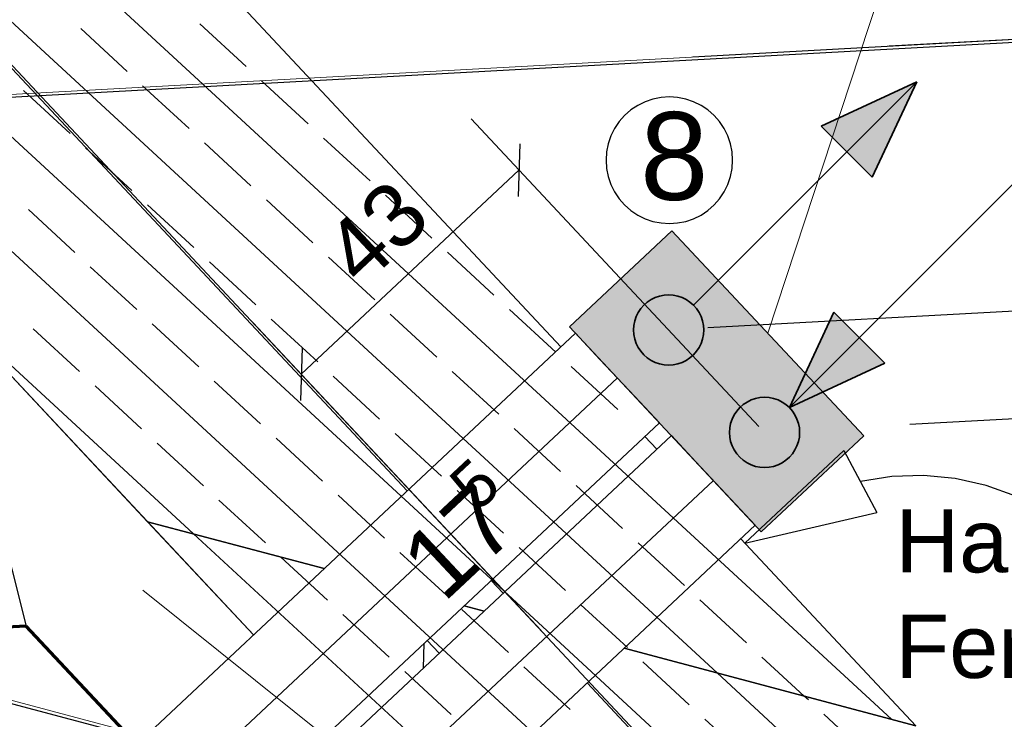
# Model space of a CAD drawing. Extents: x -779 to 790, y -208 to 633.
# Tile 41 of 232: x -172 to -144, y -30 to -11. Entities that reach past the tile are written whole.
import ezdxf
from ezdxf.lldxf.tags import DXFTag

# ---------------------------------------------------------------- set-up
doc = ezdxf.new("R2010")
doc.units = 0
doc.layers.get('0').update_dxf_attribs({"lineweight": 25})
for name, color, linetype, lineweight, true_color in [('01AFU Allgemein Bemaßung-A07F5V4RWF', 7, 'Continuous', 25, 0x848484), ('02 Raster Bemaßung', 7, 'Continuous', 25, 0x848484), ('02 Raster Gebäude-A07F5V4QWF', 7, 'Continuous', 25, 0x848484), ('10 Wege Bestand - 2D', 9, 'Continuous', 18, 0x808080), ('20 Bodenplatte-A07F5V4PWF', 7, 'Continuous', 25, 0x848484), ('20 Fundament-A07F5V4OWF', 7, 'Continuous', 25, 0x848484), ('ELT Leerrohre', 1, 'Continuous', 35, 0xff0000), ('H_Ruecklauf', 5, 'STRICHLINIE2', 35, 0x0000ff), ('H_Vorlauf', 1, 'Continuous', 35, 0xff0000), ('S_Mass', 150, 'Continuous', 25, 0x007fff), ('S_Regenwasser_Grundleitung', 7, 'Continuous', 70, 0x0080ff), ('X_Mass', 150, 'Continuous', 25, 0x007fff)]:
    doc.layers.add(name, color=color, linetype=linetype, lineweight=lineweight, true_color=true_color)
for name, color, linetype, lineweight in [('02 Raster Gebäude-A07F5V53WF', 7, 'Continuous', 13), ('SC_Deckendurchbruch', 7, 'Continuous', 25), ('SC_Mass', 7, 'Continuous', 25), ('X_Allgemein', 7, 'Continuous', 25), ('X_Text', 7, 'Continuous', 25)]:
    doc.layers.add(name, color=color, linetype=linetype, lineweight=lineweight)
doc.styles.get("Standard").update_dxf_attribs({"font": 'arial.ttf'})
tags = doc.linetypes.add('Raster-A07F5V4TWF', pattern=[0.2, 0.1, -0.05, 0, -0.05]).pattern_tags.tags
tags[10:11] = [DXFTag(74, 4), DXFTag(75, 0), DXFTag(340, '0'), DXFTag(46, 1.0), DXFTag(50, 0.0), DXFTag(44, 0.0), DXFTag(45, 0.0)]
tags[8:9] = [DXFTag(74, 4), DXFTag(75, 0), DXFTag(340, '0'), DXFTag(46, 1.0), DXFTag(50, 0.0), DXFTag(44, 0.0), DXFTag(45, 0.0)]
tags[6:7] = [DXFTag(74, 4), DXFTag(75, 0), DXFTag(340, '0'), DXFTag(46, 1.0), DXFTag(50, 0.0), DXFTag(44, 0.0), DXFTag(45, 0.0)]
tags[4:5] = [DXFTag(74, 4), DXFTag(75, 0), DXFTag(340, '0'), DXFTag(46, 1.0), DXFTag(50, 0.0), DXFTag(44, 0.0), DXFTag(45, 0.0)]
tags = doc.linetypes.add('Raster-A07F5V57WF', pattern=[0.2, 0.1, -0.05, 0, -0.05]).pattern_tags.tags
tags[10:11] = [DXFTag(74, 4), DXFTag(75, 0), DXFTag(340, '0'), DXFTag(46, 1.0), DXFTag(50, 0.0), DXFTag(44, 0.0), DXFTag(45, 0.0)]
tags[8:9] = [DXFTag(74, 4), DXFTag(75, 0), DXFTag(340, '0'), DXFTag(46, 1.0), DXFTag(50, 0.0), DXFTag(44, 0.0), DXFTag(45, 0.0)]
tags[6:7] = [DXFTag(74, 4), DXFTag(75, 0), DXFTag(340, '0'), DXFTag(46, 1.0), DXFTag(50, 0.0), DXFTag(44, 0.0), DXFTag(45, 0.0)]
tags[4:5] = [DXFTag(74, 4), DXFTag(75, 0), DXFTag(340, '0'), DXFTag(46, 1.0), DXFTag(50, 0.0), DXFTag(44, 0.0), DXFTag(45, 0.0)]
tags = doc.linetypes.add('STRICHLINIE2', pattern=[9.525, 6.35, -3.175]).pattern_tags.tags
tags[6:7] = [DXFTag(74, 4), DXFTag(75, 0), DXFTag(340, '0'), DXFTag(46, 0.0), DXFTag(50, 0.0), DXFTag(44, 0.0), DXFTag(45, 0.0)]
tags[4:5] = [DXFTag(74, 4), DXFTag(75, 0), DXFTag(340, '0'), DXFTag(46, 0.0), DXFTag(50, 0.0), DXFTag(44, 0.0), DXFTag(45, 0.0)]
tags = doc.linetypes.add('STRICHPUNKT2', pattern=[12.7, 6.35, -3.175, 0, -3.175]).pattern_tags.tags
tags[10:11] = [DXFTag(74, 4), DXFTag(75, 0), DXFTag(340, '0'), DXFTag(46, 0.0), DXFTag(50, 0.0), DXFTag(44, 0.0), DXFTag(45, 0.0)]
tags[8:9] = [DXFTag(74, 4), DXFTag(75, 0), DXFTag(340, '0'), DXFTag(46, 0.0), DXFTag(50, 0.0), DXFTag(44, 0.0), DXFTag(45, 0.0)]
tags[6:7] = [DXFTag(74, 4), DXFTag(75, 0), DXFTag(340, '0'), DXFTag(46, 0.0), DXFTag(50, 0.0), DXFTag(44, 0.0), DXFTag(45, 0.0)]
tags[4:5] = [DXFTag(74, 4), DXFTag(75, 0), DXFTag(340, '0'), DXFTag(46, 0.0), DXFTag(50, 0.0), DXFTag(44, 0.0), DXFTag(45, 0.0)]

# ---------------------------------------------------------------- blocks, each defined once
blk = doc.blocks.new('Referenz-A07F5V4VWF', base_point=(-401.415, -176.34))
at = {"color": 0, "linetype": 'ByBlock', "lineweight": -2, "ltscale": 12.5}
for p, q in [((-156.794, -19.819), (-182.351, 7.465)), ((-190.022, -1.901), (-168.57, -24.803)), ((-190.022, -1.901), (-165.553, -28.024)), ((-154.06, -22.738), (-154.402, -22.373)), ((-168.57, -24.803), (-163.54, -26.138)), ((-163.54, -26.138), (-168.57, -24.803)), ((-168.57, -24.803), (-165.553, -28.024)), ((-146.682, -30.614), (-151.667, -25.293)), ((-159.551, -27.197), (-158.982, -27.349)), ((-158.982, -27.349), (-159.551, -27.197)), ((-154.993, -28.408), (-146.682, -30.614)), ((-146.682, -30.614), (-154.993, -28.408))]:
    blk.add_line(p, q, dxfattribs=at)
at = {"layer": '01AFU Allgemein Bemaßung-A07F5V4RWF', "color": 0, "lineweight": -2}
for p, q in [((-160.712, -28.97), (-160.689, -28.263)), ((-160.606, -28.185), (-160.264, -28.55))]:
    blk.add_line(p, q, dxfattribs=at)
at = {"layer": '02 Raster Bemaßung', "color": 0, "lineweight": -2}
for p, q in [((-151.557, -25.41), (-148.729, -22.777)), ((-148.729, -22.777), (-147.791, -24.544)), ((-147.367, -23.516), (-148.26, -23.66)), ((-146.462, -23.487), (-147.367, -23.516)), ((-145.561, -23.572), (-146.462, -23.487)), ((-144.678, -23.771), (-145.561, -23.572)), ((-143.828, -24.08), (-144.678, -23.771)), ((-151.557, -25.41), (-147.791, -24.544))]:
    blk.add_line(p, q, dxfattribs=at)
at = {"layer": '02 Raster Gebäude-A07F5V4QWF', "color": 0, "linetype": 'Raster-A07F5V4TWF', "lineweight": -2, "ltscale": 187.5}
for p, q in [((439.731, 20.782), (-281.583, -18.687)), ((-185.64, 2.198), (-161.174, -23.921)), ((-285.712, 0.091), (-168.705, -30.976)), ((-158.781, -26.476), (-158.439, -26.841)), ((-156.046, -29.395), (-56.864, -135.28))]:
    blk.add_line(p, q, dxfattribs=at)
at = {"layer": '20 Bodenplatte-A07F5V4PWF', "color": 0, "lineweight": -2}
blk.add_line((-190.022, -1.901), (-165.553, -28.024), dxfattribs=at)
at = {"layer": '20 Fundament-A07F5V4OWF', "color": 0, "lineweight": -2}
for p, q in [((-147.374, -30.431), (-264.263, 77.356)), ((-152.346, -29.11), (-241.814, 53.391)), ((-157.319, -27.79), (-219.366, 29.425)), ((-156.794, -19.819), (-182.351, 7.465)), ((-162.291, -26.47), (-196.917, 5.459)), ((-190.022, -1.901), (-165.553, -28.024)), ((-165.762, -11.842), (-167.085, -10.622)), ((-169.153, -11.979), (-170.477, -10.759)), ((-163.997, -13.469), (-165.321, -12.249)), ((-170.781, -13.744), (-172.104, -12.524)), ((-167.389, -13.607), (-168.712, -12.386)), ((-165.624, -15.234), (-166.948, -14.013)), ((-162.233, -15.096), (-163.556, -13.876)), ((-169.016, -15.371), (-170.34, -14.151)), ((-163.86, -16.861), (-165.183, -15.641)), ((-160.468, -16.724), (-161.791, -15.503)), ((-170.643, -17.136), (-171.967, -15.915)), ((-167.251, -16.998), (-168.575, -15.778)), ((-162.095, -18.488), (-163.419, -17.268)), ((-158.703, -18.351), (-160.027, -17.13)), ((-168.879, -18.763), (-170.202, -17.543)), ((-165.487, -18.626), (-166.81, -17.405)), ((-167.264, -25.15), (-174.468, -18.506)), ((-156.939, -19.978), (-158.262, -18.758)), ((-163.722, -20.253), (-165.046, -19.032)), ((-160.331, -20.115), (-161.654, -18.895)), ((-170.506, -20.528), (-171.829, -19.307)), ((-167.114, -20.39), (-168.438, -19.17)), ((-155.174, -21.605), (-156.498, -20.385)), ((-161.958, -21.88), (-163.281, -20.66)), ((-158.566, -21.742), (-159.889, -20.522)), ((-168.741, -22.155), (-170.065, -20.934)), ((-165.349, -22.017), (-166.673, -20.797)), ((-156.801, -23.37), (-158.125, -22.149)), ((-163.585, -23.644), (-164.908, -22.424)), ((-160.193, -23.507), (-161.517, -22.287)), ((-154.06, -22.738), (-154.402, -22.373)), ((-166.977, -23.782), (-168.3, -22.562)), ((-155.037, -24.997), (-156.36, -23.776)), ((-161.82, -25.272), (-163.144, -24.051)), ((-158.429, -25.134), (-159.752, -23.914)), ((-165.212, -25.409), (-166.536, -24.189)), ((-159.69, -32.134), (-167.264, -25.15)), ((-153.272, -26.624), (-154.596, -25.404)), ((-146.682, -30.614), (-151.667, -25.293)), ((-160.056, -26.899), (-161.379, -25.678)), ((-156.664, -26.761), (-157.987, -25.541)), ((-163.447, -27.036), (-164.771, -25.816)), ((-150.632, -37.221), (-162.291, -26.47)), ((-154.899, -28.389), (-156.223, -27.168)), ((-151.508, -28.251), (-152.831, -27.031)), ((-161.683, -28.663), (-163.006, -27.443)), ((-158.291, -28.526), (-159.615, -27.306)), ((-149.374, -35.117), (-157.319, -27.79)), ((-153.135, -30.016), (-154.458, -28.795)), ((-149.86, -29.771), (-151.066, -28.658)), ((-159.918, -30.291), (-161.242, -29.07)), ((-156.527, -30.153), (-157.85, -28.933)), ((-148.115, -33.012), (-152.346, -29.11)), ((-149.743, -29.878), (-149.86, -29.771)), ((-147.978, -31.506), (-149.302, -30.285)), ((-151.37, -31.643), (-152.694, -30.423))]:
    blk.add_line(p, q, dxfattribs=at)
at = {"layer": '01AFU Allgemein Bemaßung-A07F5V4RWF', "color": 0, "linetype": 'ByBlock', "lineweight": -2, "ltscale": 1.625, "attachment_point": 1, "rotation": 43.1281}
for s, insert, char_height in [('{\\fArial;5}', (-160.08, -23.601), 1.32017), ('{\\fArial;17}', (-161.509, -25.679), 2.00026)]:
    blk.add_mtext(s, dxfattribs=dict(at, insert=insert, char_height=char_height))
blk = doc.blocks.new('Referenz-A07F5V59WF', base_point=(-759.499, -206.186))
at = {"layer": '02 Raster Gebäude-A07F5V53WF', "color": 0, "linetype": 'Raster-A07F5V57WF', "ltscale": 117.000008}
for p, q in [((-339.575, 166.625), (-56.874, -135.171)), ((439.625, 20.867), (-281.552, -18.604)), ((-285.681, 0.171), (159.608, -118.052))]:
    blk.add_line(p, q, dxfattribs=at)
at = {"layer": '10 Wege Bestand - 2D', "color": 0, "linetype": 'Continuous', "ltscale": 162.000017}
blk.add_line((-168.707, -26.754), (-146.44, -44.556), dxfattribs=at)
blk = doc.blocks.new('Maß-A07F5V97WF', base_point=(-165.56, -27.902))
at = {"color": 0, "linetype": 'ByBlock', "lineweight": -2, "ltscale": 0.25}
for p, q in [((-159.355, -13.332), (-151.151, -22.09)), ((-157.963, -14.042), (-158.012, -15.541)), ((-164.192, -20.604), (-157.988, -14.792)), ((-165.56, -19.144), (-157.356, -27.902)), ((-164.168, -19.854), (-164.217, -21.353))]:
    blk.add_line(p, q, dxfattribs=at)
at = {"color": 0, "linetype": 'ByBlock', "lineweight": -2, "ltscale": 0.25, "insert": (-163.699, -16.853), "char_height": 1.8, "attachment_point": 1, "rotation": 43.1289}
blk.add_mtext('{\\fArial;43}', dxfattribs=at)
blk = doc.blocks.new('Maß-A07F5VBTWF', base_point=(-153.033, -19.281))
at = {"color": 0, "linetype": 'ByBlock', "lineweight": -2, "ltscale": 0.25}
for p, q in [((-142.489, -11.524), (-143.606, -10.523)), ((-141.051, -10.914), (-153.033, -11.57)), ((-143.048, -11.023), (-142.626, -18.734)), ((-142.067, -19.235), (-143.184, -18.234)), ((-140.629, -18.625), (-152.611, -19.281))]:
    blk.add_line(p, q, dxfattribs=at)
at = {"color": 0, "linetype": 'ByBlock', "lineweight": -2, "ltscale": 0.25, "insert": (-140.511, -13.461), "char_height": 1.8, "attachment_point": 1, "rotation": 273.1327}
blk.add_mtext('{\\fArial;39}', dxfattribs=at)
blk = doc.blocks.new('Maß-A07F5VBVWF', base_point=(-147.441, -22.035))
at = {"color": 0, "linetype": 'ByBlock', "lineweight": -2, "ltscale": 0.25}
for p, q in [((-136.898, -11.218), (-138.015, -10.217)), ((-135.459, -10.608), (-147.441, -11.264)), ((-137.456, -10.717), (-136.867, -21.488)), ((-136.308, -21.989), (-137.425, -20.988)), ((-134.87, -21.379), (-146.852, -22.035))]:
    blk.add_line(p, q, dxfattribs=at)
at = {"color": 0, "linetype": 'ByBlock', "lineweight": -2, "ltscale": 0.25, "insert": (-134.835, -14.689), "char_height": 1.8, "attachment_point": 1, "rotation": 273.1327}
blk.add_mtext('{\\fArial;54}', dxfattribs=at)
blk = doc.blocks.new('Einzeiliger Text-A07F5VFPWF', base_point=(-154.537, -15.638))
at = {"color": 0, "lineweight": -2, "insert": (-154.537, -13.138), "char_height": 2.5, "attachment_point": 1}
blk.add_mtext('{\\fArial;8}', dxfattribs=at)
blk = doc.blocks.new('Kreis-A07F5VFRWF', base_point=(-155.507, -16.311))
at = {"color": 0, "linetype": 'ByBlock', "lineweight": -2, "ltscale": 0.25}
for p, q in [((-154.394, -12.841), (-154.605, -12.945)), ((-154.17, -12.765), (-154.394, -12.841)), ((-153.939, -12.719), (-154.17, -12.765)), ((-153.704, -12.704), (-153.939, -12.719)), ((-153.468, -12.719), (-153.704, -12.704)), ((-153.237, -12.765), (-153.468, -12.719)), ((-153.014, -12.841), (-153.237, -12.765)), ((-152.802, -12.945), (-153.014, -12.841)), ((-154.801, -13.077), (-154.979, -13.232)), ((-154.605, -12.945), (-154.801, -13.077)), ((-152.606, -13.077), (-152.802, -12.945)), ((-152.428, -13.232), (-152.606, -13.077)), ((-155.134, -13.409), (-155.265, -13.606)), ((-154.979, -13.232), (-155.134, -13.409)), ((-152.273, -13.409), (-152.428, -13.232)), ((-152.142, -13.606), (-152.273, -13.409)), ((-155.265, -13.606), (-155.37, -13.817)), ((-152.038, -13.817), (-152.142, -13.606)), ((-155.37, -13.817), (-155.446, -14.041)), ((-151.962, -14.041), (-152.038, -13.817)), ((-155.492, -14.272), (-155.507, -14.507)), ((-155.446, -14.041), (-155.492, -14.272)), ((-151.916, -14.272), (-151.962, -14.041)), ((-151.9, -14.507), (-151.916, -14.272)), ((-155.507, -14.507), (-155.492, -14.743)), ((-151.916, -14.743), (-151.9, -14.507)), ((-155.492, -14.743), (-155.446, -14.974)), ((-151.962, -14.974), (-151.916, -14.743)), ((-155.446, -14.974), (-155.37, -15.197)), ((-152.038, -15.197), (-151.962, -14.974)), ((-155.37, -15.197), (-155.265, -15.409)), ((-155.265, -15.409), (-155.134, -15.605)), ((-152.273, -15.605), (-152.142, -15.409)), ((-152.142, -15.409), (-152.038, -15.197)), ((-155.134, -15.605), (-154.979, -15.782)), ((-152.428, -15.782), (-152.273, -15.605)), ((-154.979, -15.782), (-154.801, -15.938)), ((-154.801, -15.938), (-154.605, -16.069)), ((-152.802, -16.069), (-152.606, -15.938)), ((-152.606, -15.938), (-152.428, -15.782)), ((-154.605, -16.069), (-154.394, -16.173)), ((-154.394, -16.173), (-154.17, -16.249)), ((-154.17, -16.249), (-153.939, -16.295)), ((-153.468, -16.295), (-153.237, -16.249)), ((-153.237, -16.249), (-153.014, -16.173)), ((-153.014, -16.173), (-152.802, -16.069)), ((-153.939, -16.295), (-153.704, -16.311)), ((-153.704, -16.311), (-153.468, -16.295))]:
    blk.add_line(p, q, dxfattribs=at)

msp = doc.modelspace()

# ---------------------------------------------------------------- linework, layer by layer
at = {"layer": 'ELT Leerrohre', "color": 1, "lineweight": 13, "ltscale": 0.13, "true_color": 0xff0000}
msp.add_line((-150.898, -19.434), (-136.248, 25.018), dxfattribs=at)
at = {"layer": 'H_Ruecklauf', "linetype": 'Continuous'}
for p, q in [((-150.284, -21.554), (-143.921, -15.191)), ((-149.016, -18.835), (-150.284, -21.554)), ((-149.016, -18.835), (-147.565, -20.286)), ((-147.565, -20.286), (-150.284, -21.554)), ((-151.249, -21.295), (-151.373, -21.337)), ((-151.121, -21.27), (-151.249, -21.295)), ((-150.991, -21.261), (-151.121, -21.27)), ((-150.86, -21.27), (-150.991, -21.261)), ((-150.732, -21.295), (-150.86, -21.27)), ((-150.608, -21.337), (-150.732, -21.295)), ((-151.698, -21.554), (-151.784, -21.652)), ((-151.599, -21.468), (-151.698, -21.554)), ((-151.491, -21.395), (-151.599, -21.468)), ((-151.373, -21.337), (-151.491, -21.395)), ((-150.491, -21.395), (-150.608, -21.337)), ((-150.382, -21.468), (-150.491, -21.395)), ((-150.284, -21.554), (-150.382, -21.468)), ((-150.197, -21.652), (-150.284, -21.554)), ((-151.915, -21.879), (-151.957, -22.002)), ((-151.857, -21.761), (-151.915, -21.879)), ((-151.784, -21.652), (-151.857, -21.761)), ((-150.125, -21.761), (-150.197, -21.652)), ((-150.067, -21.879), (-150.125, -21.761)), ((-150.025, -22.002), (-150.067, -21.879)), ((-151.982, -22.131), (-151.991, -22.261)), ((-151.957, -22.002), (-151.982, -22.131)), ((-149.999, -22.131), (-150.025, -22.002)), ((-149.991, -22.261), (-149.999, -22.131)), ((-151.991, -22.261), (-151.982, -22.392)), ((-151.982, -22.392), (-151.957, -22.52)), ((-150.025, -22.52), (-149.999, -22.392)), ((-149.999, -22.392), (-149.991, -22.261)), ((-151.957, -22.52), (-151.915, -22.644)), ((-151.915, -22.644), (-151.857, -22.761)), ((-150.125, -22.761), (-150.067, -22.644)), ((-150.067, -22.644), (-150.025, -22.52)), ((-151.857, -22.761), (-151.784, -22.87)), ((-151.784, -22.87), (-151.698, -22.968)), ((-151.698, -22.968), (-151.599, -23.055)), ((-150.382, -23.055), (-150.284, -22.968)), ((-150.284, -22.968), (-150.197, -22.87)), ((-150.197, -22.87), (-150.125, -22.761)), ((-151.599, -23.055), (-151.491, -23.127)), ((-151.491, -23.127), (-151.373, -23.185)), ((-151.373, -23.185), (-151.249, -23.227)), ((-151.249, -23.227), (-151.121, -23.253)), ((-151.121, -23.253), (-150.991, -23.261)), ((-150.991, -23.261), (-150.86, -23.253)), ((-150.86, -23.253), (-150.732, -23.227)), ((-150.732, -23.227), (-150.608, -23.185)), ((-150.608, -23.185), (-150.491, -23.127)), ((-150.491, -23.127), (-150.382, -23.055))]:
    msp.add_line(p, q, dxfattribs=at)
for points in [[(-147.565, -20.286), (-149.692, -20.286), (-149.016, -18.835)], [(-150.284, -21.554), (-147.565, -20.286), (-149.692, -20.286)]]:
    msp.add_solid(points, dxfattribs=at)
at = {"layer": 'H_Vorlauf'}
for p, q in [((-153.018, -18.635), (-146.655, -12.272)), ((-149.374, -13.54), (-146.655, -12.272)), ((-147.923, -14.991), (-146.655, -12.272)), ((-147.923, -14.991), (-149.374, -13.54)), ((-154.225, -18.476), (-154.334, -18.549)), ((-154.108, -18.418), (-154.225, -18.476)), ((-153.984, -18.376), (-154.108, -18.418)), ((-153.856, -18.351), (-153.984, -18.376)), ((-153.725, -18.342), (-153.856, -18.351)), ((-153.595, -18.351), (-153.725, -18.342)), ((-153.466, -18.376), (-153.595, -18.351)), ((-153.343, -18.418), (-153.466, -18.376)), ((-153.225, -18.476), (-153.343, -18.418)), ((-153.116, -18.549), (-153.225, -18.476)), ((-154.519, -18.733), (-154.591, -18.842)), ((-154.432, -18.635), (-154.519, -18.733)), ((-154.334, -18.549), (-154.432, -18.635)), ((-153.018, -18.635), (-153.116, -18.549)), ((-152.932, -18.733), (-153.018, -18.635)), ((-152.859, -18.842), (-152.932, -18.733)), ((-154.649, -18.959), (-154.691, -19.083)), ((-154.591, -18.842), (-154.649, -18.959)), ((-152.801, -18.959), (-152.859, -18.842)), ((-152.759, -19.083), (-152.801, -18.959)), ((-154.717, -19.211), (-154.725, -19.342)), ((-154.725, -19.342), (-154.717, -19.472)), ((-154.691, -19.083), (-154.717, -19.211)), ((-152.734, -19.211), (-152.759, -19.083)), ((-152.725, -19.342), (-152.734, -19.211)), ((-152.734, -19.472), (-152.725, -19.342)), ((-156.381, -19.432), (-200.17, -60.451)), ((-155.68, -20.18), (-156.381, -19.432)), ((-154.717, -19.472), (-154.691, -19.601)), ((-154.691, -19.601), (-154.649, -19.725)), ((-152.801, -19.725), (-152.759, -19.601)), ((-152.759, -19.601), (-152.734, -19.472)), ((-154.649, -19.725), (-154.591, -19.842)), ((-154.591, -19.842), (-154.519, -19.951)), ((-152.932, -19.951), (-152.859, -19.842)), ((-152.859, -19.842), (-152.801, -19.725)), ((-154.689, -21.238), (-155.68, -20.18)), ((-154.519, -19.951), (-154.432, -20.049)), ((-154.432, -20.049), (-154.334, -20.135)), ((-154.334, -20.135), (-154.225, -20.208)), ((-153.225, -20.208), (-153.116, -20.135)), ((-153.116, -20.135), (-153.018, -20.049)), ((-153.018, -20.049), (-152.932, -19.951)), ((-154.225, -20.208), (-154.108, -20.266)), ((-154.108, -20.266), (-153.984, -20.308)), ((-153.984, -20.308), (-153.856, -20.333)), ((-153.856, -20.333), (-153.725, -20.342)), ((-153.725, -20.342), (-153.595, -20.333)), ((-153.595, -20.333), (-153.466, -20.308)), ((-153.466, -20.308), (-153.343, -20.266)), ((-153.343, -20.266), (-153.225, -20.208)), ((-153.988, -21.986), (-154.689, -21.238)), ((-197.777, -63.005), (-153.988, -21.986)), ((-153.647, -22.351), (-197.436, -63.37)), ((-152.946, -23.099), (-153.647, -22.351)), ((-151.955, -24.158), (-152.946, -23.099)), ((-151.254, -24.906), (-151.955, -24.158)), ((-195.043, -65.924), (-151.254, -24.906))]:
    msp.add_line(p, q, dxfattribs=at)
at = {"layer": 'H_Vorlauf', "linetype": 'STRICHPUNKT2', "lineweight": 25, "ltscale": 0.25}
for p, q in [((-198.974, -61.728), (-155.185, -20.709)), ((-196.239, -64.647), (-152.45, -23.628))]:
    msp.add_line(p, q, dxfattribs=at)
at = {"layer": 'H_Vorlauf'}
for points in [[(-147.246, -13.54), (-149.374, -13.54), (-146.655, -12.272)], [(-147.923, -14.991), (-147.246, -13.54), (-149.374, -13.54)]]:
    msp.add_solid(points, dxfattribs=at)
at = {"layer": 'S_Regenwasser_Grundleitung'}
for p, q in [((-172.034, -27.775), (-179.175, -28.166)), ((-163.125, -37.286), (-172.034, -27.775))]:
    msp.add_line(p, q, dxfattribs=at)
at = {"layer": 'SC_Deckendurchbruch'}
for p, q in [((-153.633, -16.515), (-156.552, -19.25)), ((-148.164, -22.354), (-153.633, -16.515)), ((-156.552, -19.25), (-151.083, -25.088)), ((-151.083, -25.088), (-148.164, -22.354))]:
    msp.add_line(p, q, dxfattribs=at)
at = {"layer": 'SC_Deckendurchbruch', "color": 7, "true_color": 0xffffff}
for points in [[(-151.071, -19.25), (-156.552, -19.25), (-153.633, -16.515)], [(-153.645, -22.354), (-151.071, -19.25), (-156.552, -19.25)], [(-148.164, -22.354), (-153.645, -22.354), (-151.071, -19.25)], [(-151.083, -25.088), (-148.164, -22.354), (-153.645, -22.354)]]:
    msp.add_solid(points, dxfattribs=at)
at = {"layer": 'SC_Deckendurchbruch'}
for points in [[(-155.271, -19.25), (-156.552, -19.25), (-153.633, -16.515)], [(-156.189, -19.638), (-155.271, -19.25), (-156.552, -19.25)], [(-155.504, -19.638), (-156.189, -19.638), (-155.271, -19.25)], [(-151.083, -25.088), (-155.504, -19.638), (-156.189, -19.638)]]:
    msp.add_solid(points, dxfattribs=at)
at = {"layer": 'X_Mass'}
msp.add_line((-175.074, -15.729), (-172.034, -27.775), dxfattribs=at)

# ---------------------------------------------------------------- block references
at = {"color": 8, "lineweight": 25, "ltscale": 1250, "true_color": 0x808080}
msp.add_blockref('Referenz-A07F5V59WF', (-759.499, -206.186), dxfattribs=at)
at = {"color": 8, "lineweight": 25, "ltscale": 12.5, "true_color": 0x808080}
msp.add_blockref('Referenz-A07F5V4VWF', (-401.415, -176.34), dxfattribs=at)
at = {"layer": 'S_Mass', "ltscale": 0.25}
for name, p in [('Maß-A07F5VBVWF', (-147.441, -22.035)), ('Maß-A07F5VBTWF', (-153.033, -19.281)), ('Maß-A07F5V97WF', (-165.56, -27.902))]:
    msp.add_blockref(name, p, dxfattribs=at)
at = {"layer": 'X_Allgemein', "ltscale": 0.25}
msp.add_blockref('Kreis-A07F5VFRWF', (-155.507, -16.311), dxfattribs=at)
at = {"layer": 'X_Text', "ltscale": 0.25}
msp.add_blockref('Einzeiliger Text-A07F5VFPWF', (-154.537, -15.638), dxfattribs=at)

# ---------------------------------------------------------------- texts
at = {"layer": 'SC_Mass', "ltscale": 0.25, "char_height": 1.8, "attachment_point": 1}
for s, insert in [('{\\fArial;Hauseinführung}', (-147.264, -24.447)), ('{\\fArial;Fernwärme }', (-147.264, -27.453))]:
    msp.add_mtext(s, dxfattribs=dict(at, insert=insert))

doc.saveas('drawing.dxf')
